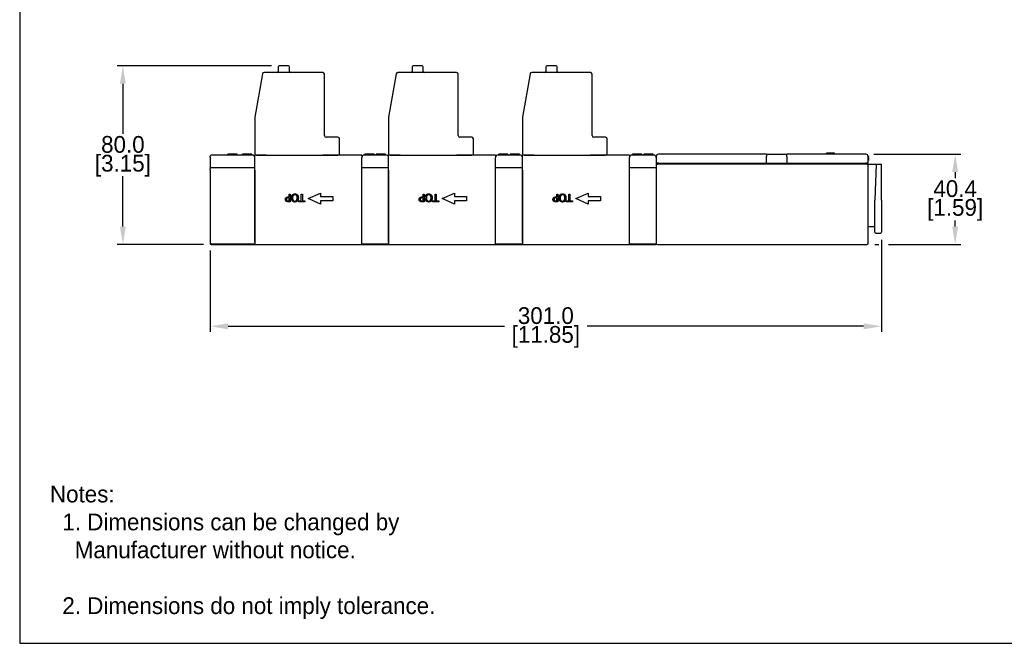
# Model space of a CAD drawing. Header units: inches. Extents: x 0 to 864, y 0 to 559.
# Tile 1 of 4: x 0 to 441, y 0 to 279. Entities that reach past the tile are written whole.
import ezdxf

# ---------------------------------------------------------------- set-up
doc = ezdxf.new("R2010")
doc.units = ezdxf.units.IN
doc.header["$LTSCALE"] = 10
doc.header["$MEASUREMENT"] = 0
doc.layers.add('DIMENSIONS', color=140, linetype='Continuous')
doc.layers.add('TEXT', color=140, linetype='Continuous')
doc.dimstyles.get("Standard").update_dxf_attribs({"dimtxt": 7.5, "dimasz": 8, "dimexe": 2.5, "dimexo": 3.5, "dimgap": 1, "dimtad": 0, "dimtih": 1, "dimtoh": 1, "dimdec": 1, "dimzin": 0, "dimdsep": 46, "dimtxsty": 'Standard', "dimcen": 0, "dimadec": 0, "dimazin": 0, "dimtfac": 1, "dimtdec": 1, "dimtofl": 0, "dimtmove": 0, "dimatfit": 3, "dimfxl": 0, "dimtolj": 1, "dimtzin": 0, "dimarcsym": 0})

# ---------------------------------------------------------------- blocks, each defined once
blk = doc.blocks.new('*D30')
at = {"layer": 'DEFPOINTS', "color": 0}
for p in [(116.39, 258.73), (46.27, 178.72), (85.91, 178.72)]:
    blk.add_point(p, dxfattribs=at)
at = {"layer": 'DIMENSIONS', "color": 0, "lineweight": -2}
for p, q in [((112.89, 258.73), (43.77, 258.73)), ((46.27, 250.73), (46.27, 228.23)), ((46.27, 186.72), (46.27, 209.23)), ((82.41, 178.72), (43.77, 178.72))]:
    blk.add_line(p, q, dxfattribs=at)
at = {"layer": 'DIMENSIONS', "color": 0}
for points in [[(44.93, 250.73), (47.6, 250.73), (46.27, 258.73)], [(44.93, 186.72), (47.6, 186.72), (46.27, 178.72)]]:
    blk.add_solid(points, dxfattribs=at)
at = {"layer": 'DIMENSIONS', "color": 0, "char_height": 7.5, "attachment_point": 5}
for s, insert in [('\\A1;80.0', (46.27, 223.48)), ('\\A1;[3.15]', (46.27, 213.98))]:
    blk.add_mtext(s, dxfattribs=dict(at, insert=insert))
blk = doc.blocks.new('*D31')
at = {"layer": 'DEFPOINTS', "color": 0}
for p in [(379.41, 219.12), (379.91, 178.72), (419.45, 178.72)]:
    blk.add_point(p, dxfattribs=at)
at = {"layer": 'DIMENSIONS', "color": 0, "lineweight": -2}
for p, q in [((382.91, 219.12), (421.95, 219.12)), ((419.45, 211.12), (419.45, 208.42)), ((419.45, 186.72), (419.45, 189.42)), ((383.41, 178.72), (385.25, 178.72)), ((389.52, 178.72), (421.95, 178.72))]:
    blk.add_line(p, q, dxfattribs=at)
at = {"layer": 'DIMENSIONS', "color": 0}
for points in [[(418.11, 211.12), (420.78, 211.12), (419.45, 219.12)], [(418.11, 186.72), (420.78, 186.72), (419.45, 178.72)]]:
    blk.add_solid(points, dxfattribs=at)
at = {"layer": 'DIMENSIONS', "color": 0, "char_height": 7.5, "attachment_point": 5}
for s, insert in [('\\A1;40.4', (419.45, 203.67)), ('\\A1;[1.59]', (419.45, 194.17))]:
    blk.add_mtext(s, dxfattribs=dict(at, insert=insert))
blk = doc.blocks.new('*D32')
at = {"layer": 'DEFPOINTS', "color": 0}
for p in [(386.41, 184.22), (85.41, 179.52), (386.41, 142.02)]:
    blk.add_point(p, dxfattribs=at)
at = {"layer": 'DIMENSIONS', "color": 0, "lineweight": -2}
for p, q in [((386.41, 180.72), (386.41, 139.52)), ((85.41, 176.02), (85.41, 139.52)), ((93.41, 142.02), (217.41, 142.02)), ((378.41, 142.02), (254.41, 142.02))]:
    blk.add_line(p, q, dxfattribs=at)
at = {"layer": 'DIMENSIONS', "color": 0}
for points in [[(93.41, 143.35), (93.41, 140.69), (85.41, 142.02)], [(378.41, 143.35), (378.41, 140.69), (386.41, 142.02)]]:
    blk.add_solid(points, dxfattribs=at)
at = {"layer": 'DIMENSIONS', "color": 0, "char_height": 7.5, "attachment_point": 5}
for s, insert in [('\\A1;301.0', (235.91, 146.77)), ('\\A1;[11.85]', (235.91, 137.27))]:
    blk.add_mtext(s, dxfattribs=dict(at, insert=insert))

msp = doc.modelspace()

# ---------------------------------------------------------------- linework, layer by layer
for p, q in [((115.94, 258.28), (115.94, 256.18)), ((120.49, 258.73), (116.39, 258.73)), ((120.94, 256.18), (120.94, 258.28)), ((175.94, 258.28), (175.94, 256.18)), ((180.49, 258.73), (176.39, 258.73)), ((180.94, 256.18), (180.94, 258.28)), ((235.94, 258.28), (235.94, 256.18)), ((240.49, 258.73), (236.39, 258.73)), ((240.94, 256.18), (240.94, 258.28)), ((108.83, 255.11), (105.42, 235.8)), ((135.91, 255.73), (109.56, 255.73)), ((136.66, 227.48), (136.66, 254.98)), ((168.83, 255.11), (165.42, 235.8)), ((195.91, 255.73), (169.56, 255.73)), ((196.66, 227.48), (196.66, 254.98)), ((228.83, 255.11), (225.42, 235.8)), ((255.91, 255.73), (229.56, 255.73)), ((256.66, 227.48), (256.66, 254.98)), ((105.41, 235.67), (105.41, 218.73)), ((165.41, 235.67), (165.41, 218.73)), ((225.41, 235.67), (225.41, 218.73)), ((142.66, 226.73), (137.41, 226.73)), ((143.41, 218.73), (143.41, 225.98)), ((202.66, 226.73), (197.41, 226.73)), ((203.41, 218.73), (203.41, 225.98)), ((262.66, 226.73), (257.41, 226.73)), ((263.41, 218.73), (263.41, 225.98)), ((85.41, 217.72), (85.41, 218.22)), ((85.41, 217.72), (85.41, 212.52)), ((93.56, 218.72), (85.91, 218.72)), ((93.32, 218.72), (93.32, 219.22)), ((93.41, 218.72), (93.41, 219.22)), ((97.71, 218.72), (93.56, 218.72)), ((93.73, 218.72), (93.73, 219.22)), ((97.41, 218.72), (97.41, 219.22)), ((97.49, 218.72), (97.49, 219.22)), ((99.41, 218.72), (97.71, 218.72)), ((103.56, 218.72), (99.41, 218.72)), ((99.91, 218.72), (99.91, 219.22)), ((99.98, 218.72), (99.98, 219.22)), ((103.98, 219.22), (99.98, 219.22)), ((104.41, 218.72), (103.56, 218.72)), ((103.98, 218.72), (103.98, 219.22)), ((104.05, 218.72), (104.05, 219.22)), ((106.16, 218.73), (105.41, 218.73)), ((105.41, 179.72), (105.41, 218.72)), ((106.16, 218.73), (110.56, 218.73)), ((106.91, 218.72), (106.91, 218.73)), ((109.56, 218.72), (109.56, 218.73)), ((110.56, 218.72), (110.53, 218.72)), ((110.56, 218.72), (135.91, 218.72)), ((135.91, 218.73), (142.66, 218.73)), ((136.02, 218.72), (135.91, 218.72)), ((136.66, 218.72), (136.66, 218.73)), ((143.41, 218.73), (142.66, 218.73)), ((153.41, 218.72), (150.81, 218.72)), ((153.41, 218.72), (153.41, 217.72)), ((153.41, 179.72), (153.41, 217.72)), ((155.26, 218.72), (154.41, 218.72)), ((154.77, 218.72), (154.77, 219.22)), ((154.84, 218.72), (154.84, 219.22)), ((163.56, 218.72), (155.26, 218.72)), ((158.49, 218.72), (158.49, 219.22)), ((158.84, 218.72), (158.84, 219.22)), ((158.91, 218.72), (158.91, 219.22)), ((159.91, 218.72), (159.91, 219.22)), ((159.98, 218.72), (159.98, 219.22)), ((163.98, 219.22), (159.98, 219.22)), ((164.41, 218.72), (163.56, 218.72)), ((163.98, 218.72), (163.98, 219.22)), ((164.05, 218.72), (164.05, 219.22)), ((166.16, 218.73), (165.41, 218.73)), ((165.41, 179.72), (165.41, 218.72)), ((166.16, 218.73), (170.56, 218.73)), ((166.91, 218.72), (166.91, 218.73)), ((169.56, 218.72), (169.56, 218.73)), ((170.56, 218.72), (170.53, 218.72)), ((170.56, 218.72), (195.91, 218.72)), ((195.91, 218.73), (202.66, 218.73)), ((196.02, 218.72), (195.91, 218.72)), ((196.66, 218.72), (196.66, 218.73)), ((203.41, 218.73), (202.66, 218.73)), ((213.41, 218.72), (210.81, 218.72)), ((213.41, 218.72), (213.41, 217.72)), ((213.41, 179.72), (213.41, 217.72)), ((215.26, 218.72), (214.41, 218.72)), ((214.77, 218.72), (214.77, 219.22)), ((214.84, 218.72), (214.84, 219.22)), ((223.56, 218.72), (215.26, 218.72)), ((218.49, 218.72), (218.49, 219.22)), ((218.84, 218.72), (218.84, 219.22)), ((218.91, 218.72), (218.91, 219.22)), ((219.91, 218.72), (219.91, 219.22)), ((219.98, 218.72), (219.98, 219.22)), ((223.98, 219.22), (219.98, 219.22)), ((224.41, 218.72), (223.56, 218.72)), ((223.98, 218.72), (223.98, 219.22)), ((224.05, 218.72), (224.05, 219.22)), ((226.16, 218.73), (225.41, 218.73)), ((225.41, 179.72), (225.41, 218.72)), ((226.16, 218.73), (230.56, 218.73)), ((226.91, 218.72), (226.91, 218.73)), ((229.56, 218.72), (229.56, 218.73)), ((230.56, 218.72), (230.53, 218.72)), ((230.56, 218.72), (255.91, 218.72)), ((255.91, 218.73), (262.66, 218.73)), ((256.02, 218.72), (255.91, 218.72)), ((256.66, 218.72), (256.66, 218.73)), ((263.41, 218.73), (262.66, 218.73)), ((273.41, 218.72), (270.81, 218.72)), ((273.41, 218.72), (273.41, 217.72)), ((273.41, 179.72), (273.41, 217.72)), ((275.26, 218.72), (274.41, 218.72)), ((274.77, 218.72), (274.77, 219.22)), ((274.84, 218.72), (274.84, 219.22)), ((283.56, 218.72), (275.26, 218.72)), ((278.49, 218.72), (278.49, 219.22)), ((278.84, 218.72), (278.84, 219.22)), ((278.91, 218.72), (278.91, 219.22)), ((279.91, 218.72), (279.91, 219.22)), ((279.98, 218.72), (279.98, 219.22)), ((283.98, 219.22), (279.98, 219.22)), ((284.41, 218.72), (283.56, 218.72)), ((283.98, 218.72), (283.98, 219.22)), ((284.05, 218.72), (284.05, 219.22)), ((285.41, 218.12), (285.41, 215.12)), ((334.91, 219.12), (286.41, 219.12)), ((334.91, 219.12), (343.91, 219.12)), ((334.91, 219.12), (334.91, 218.12)), ((334.91, 215.12), (334.91, 218.12)), ((379.41, 219.12), (343.91, 219.12)), ((343.91, 218.12), (343.91, 219.12)), ((343.91, 218.12), (343.91, 215.12)), ((362.64, 219.62), (361.73, 219.62)), ((361.73, 219.12), (361.73, 219.62)), ((362.64, 219.12), (362.64, 219.62)), ((362.69, 219.12), (362.69, 219.62)), ((365.23, 219.62), (362.69, 219.62)), ((365.23, 219.12), (365.23, 219.62)), ((365.29, 219.12), (365.29, 219.62)), ((380.41, 215.12), (380.41, 218.12)), ((380.66, 218.02), (380.66, 216.32)), ((85.41, 212.02), (85.41, 212.52)), ((85.41, 212.02), (85.41, 179.52)), ((105.41, 213.02), (85.91, 213.02)), ((105.41, 212.02), (105.41, 179.02)), ((165.41, 213.02), (153.41, 213.02)), ((153.41, 179.02), (153.41, 212.02)), ((165.41, 212.02), (165.41, 179.02)), ((225.41, 213.02), (213.41, 213.02)), ((213.41, 179.02), (213.41, 212.02)), ((225.41, 212.02), (225.41, 179.02)), ((285.41, 213.02), (273.41, 213.02)), ((273.41, 179.02), (273.41, 212.02)), ((286.41, 215.12), (285.41, 215.12)), ((285.41, 215.12), (285.41, 214.72)), ((285.41, 214.72), (285.91, 214.72)), ((285.41, 214.72), (285.41, 212.89)), ((285.41, 212.89), (285.41, 212.02)), ((285.41, 212.02), (285.41, 179.02)), ((285.91, 215.12), (285.91, 214.72)), ((379.91, 214.72), (285.91, 214.72)), ((286.41, 215.12), (334.91, 215.12)), ((334.91, 215.12), (335.41, 215.12)), ((335.41, 214.72), (335.41, 215.12)), ((335.41, 215.12), (343.41, 215.12)), ((343.41, 215.12), (343.91, 215.12)), ((343.41, 215.12), (343.41, 214.72)), ((343.91, 215.12), (379.41, 215.12)), ((380.41, 215.12), (379.41, 215.12)), ((379.91, 214.72), (379.91, 215.12)), ((379.91, 214.72), (380.41, 214.72)), ((380.41, 216.32), (380.66, 216.32)), ((380.41, 179.22), (380.41, 214.72)), ((380.41, 214.72), (383.97, 214.72)), ((383.97, 214.72), (383.41, 198.72)), ((383.97, 214.72), (384.47, 214.72)), ((384.47, 214.72), (385.91, 214.72)), ((385.91, 214.72), (386.41, 214.72)), ((386.41, 198.47), (386.41, 214.72)), ((129.41, 199.22), (134.91, 201.72)), ((134.91, 196.72), (129.41, 199.22)), ((134.91, 201.72), (134.91, 200.22)), ((134.91, 200.22), (140.41, 200.22)), ((140.41, 200.22), (140.41, 198.22)), ((189.41, 199.22), (194.91, 201.72)), ((194.91, 196.72), (189.41, 199.22)), ((194.91, 201.72), (194.91, 200.22)), ((194.91, 200.22), (200.41, 200.22)), ((200.41, 200.22), (200.41, 198.22)), ((249.41, 199.22), (254.91, 201.72)), ((254.91, 196.72), (249.41, 199.22)), ((254.91, 201.72), (254.91, 200.22)), ((254.91, 200.22), (260.41, 200.22)), ((260.41, 200.22), (260.41, 198.22)), ((383.41, 198.72), (383.41, 198.47)), ((134.91, 198.22), (134.91, 196.72)), ((140.41, 198.22), (134.91, 198.22)), ((194.91, 198.22), (194.91, 196.72)), ((200.41, 198.22), (194.91, 198.22)), ((254.91, 198.22), (254.91, 196.72)), ((260.41, 198.22), (254.91, 198.22)), ((383.41, 184.22), (383.41, 198.47)), ((386.41, 198.47), (386.41, 184.22)), ((380.41, 186.72), (383.41, 186.72)), ((383.91, 183.72), (385.91, 183.72)), ((85.41, 179.52), (85.41, 179.49)), ((85.41, 179.49), (85.41, 179.48)), ((85.41, 179.48), (85.41, 179.27)), ((85.41, 179.27), (85.41, 179.25)), ((85.41, 179.25), (85.41, 179.23)), ((85.91, 179.02), (105.41, 179.02)), ((85.91, 178.72), (105.41, 178.72)), ((105.41, 179.02), (105.41, 179.02)), ((105.41, 178.72), (105.41, 179.02)), ((105.41, 178.72), (153.41, 178.72)), ((153.41, 179.02), (153.41, 178.72)), ((153.41, 179.02), (153.41, 179.02)), ((153.41, 179.02), (165.41, 179.02)), ((153.41, 178.72), (165.41, 178.72)), ((165.41, 178.72), (165.41, 179.02)), ((165.41, 179.02), (165.41, 179.02)), ((165.41, 178.72), (213.41, 178.72)), ((213.41, 179.02), (213.41, 178.72)), ((213.41, 179.02), (213.41, 179.02)), ((213.41, 179.02), (225.41, 179.02)), ((213.41, 178.72), (225.41, 178.72)), ((225.41, 178.72), (225.41, 179.02)), ((225.41, 179.02), (225.41, 179.02)), ((225.41, 178.72), (273.41, 178.72)), ((273.41, 179.02), (273.41, 178.72)), ((273.41, 179.02), (273.41, 179.02)), ((273.41, 179.02), (285.41, 179.02)), ((273.41, 178.72), (285.41, 178.72)), ((285.41, 179.02), (285.41, 178.99)), ((285.41, 178.99), (285.41, 178.99)), ((285.41, 178.99), (285.41, 178.98)), ((285.41, 178.98), (285.41, 178.77)), ((285.41, 178.77), (285.41, 178.77)), ((285.41, 178.77), (285.41, 178.75)), ((285.41, 178.75), (285.41, 178.72)), ((285.91, 178.72), (379.91, 178.72))]:
    msp.add_line(p, q)
for centre, radius, start, end in [((115.49, 256.18), 0.45, 270, 0), ((116.39, 258.28), 0.45, 90, 180), ((120.49, 258.28), 0.45, 0, 90), ((121.39, 256.18), 0.45, 180, 270), ((175.49, 256.18), 0.45, 270, 0), ((176.39, 258.28), 0.45, 90, 180), ((180.49, 258.28), 0.45, 0, 90), ((181.39, 256.18), 0.45, 180, 270), ((235.49, 256.18), 0.45, 270, 0), ((236.39, 258.28), 0.45, 90, 180), ((240.49, 258.28), 0.45, 0, 90), ((241.39, 256.18), 0.45, 180, 270), ((109.56, 254.98), 0.75, 90, 170), ((135.91, 254.98), 0.75, 0, 90), ((169.56, 254.98), 0.75, 90, 170), ((195.91, 254.98), 0.75, 0, 90), ((229.56, 254.98), 0.75, 90, 170), ((255.91, 254.98), 0.75, 0, 90), ((106.16, 235.67), 0.75, 170, 180), ((166.16, 235.67), 0.75, 170, 180), ((226.16, 235.67), 0.75, 170, 180), ((137.41, 227.48), 0.75, 180, 270), ((142.66, 225.98), 0.75, 0, 90), ((197.41, 227.48), 0.75, 180, 270), ((202.66, 225.98), 0.75, 0, 90), ((257.41, 227.48), 0.75, 180, 270), ((262.66, 225.98), 0.75, 0, 90), ((85.91, 218.22), 0.5, 90, 180), ((104.41, 217.72), 1, 0, 90), ((154.41, 217.72), 1, 90, 180), ((164.41, 217.72), 1, 0, 90), ((214.41, 217.72), 1, 90, 180), ((224.41, 217.72), 1, 0, 90), ((274.41, 217.72), 1, 90, 180), ((284.41, 217.72), 1, 0, 90), ((285.46, 218.02), 0.3, 95.7591, 131.4866), ((286.41, 218.12), 1, 90, 180), ((379.41, 218.12), 1, 0, 90), ((380.36, 218.02), 0.3, 0, 84.2409), ((85.91, 212.52), 0.5, 90, 180), ((383.91, 184.22), 0.5, 180, 270), ((385.91, 184.22), 0.5, 270, 0), ((285.91, 179.22), 0.5, 180, 270), ((379.91, 179.22), 0.5, 270, 0)]:
    msp.add_arc(centre, radius, start, end)
for centre, major_axis, start_param, end_param in [((85.91, 179.52), (-0.5, 0), 0, 1.570796), ((85.91, 179.23), (0, 0.504), 1.570796, 3.141593)]:
    msp.add_ellipse(centre, major_axis=major_axis, ratio=0.992528, start_param=start_param, end_param=end_param)
for points, degree in [([(93.41, 219.22), (93.36, 219.22), (93.32, 219.22)], 2), ([(93.73, 219.22), (93.54, 219.22), (93.46, 219.22), (93.41, 219.22)], 2), ([(95.41, 219.22), (94.86, 219.22), (93.98, 219.22), (93.73, 219.22)], 2), ([(97.09, 219.22), (96.83, 219.22), (95.99, 219.22), (95.41, 219.22)], 2), ([(97.41, 219.22), (97.34, 219.22), (97.24, 219.22), (97.09, 219.22)], 2), ([(97.49, 219.22), (97.46, 219.22), (97.41, 219.22)], 2), ([(99.98, 219.22), (99.94, 219.22), (99.91, 219.22)], 2), ([(104.05, 219.22), (104.02, 219.22), (103.98, 219.22)], 2), ([(110.53, 218.72), (108.82, 218.72), (107.12, 218.72), (105.41, 218.72)], 3), ([(154.84, 219.22), (154.8, 219.22), (154.77, 219.22)], 2), ([(156.86, 219.22), (156.41, 219.22), (155.7, 219.22), (155.24, 219.22), (154.98, 219.22), (154.89, 219.22), (154.84, 219.22)], 2), ([(158.49, 219.22), (158.23, 219.22), (157.4, 219.22), (156.86, 219.22)], 2), ([(158.78, 219.22), (158.7, 219.22), (158.49, 219.22)], 2), ([(158.84, 219.22), (158.82, 219.22), (158.78, 219.22)], 2), ([(158.91, 219.22), (158.88, 219.22), (158.84, 219.22)], 2), ([(159.98, 219.22), (159.94, 219.22), (159.91, 219.22)], 2), ([(164.05, 219.22), (164.02, 219.22), (163.98, 219.22)], 2), ([(170.53, 218.72), (168.82, 218.72), (167.12, 218.72), (165.41, 218.72)], 3), ([(214.84, 219.22), (214.8, 219.22), (214.77, 219.22)], 2), ([(216.86, 219.22), (216.41, 219.22), (215.7, 219.22), (215.24, 219.22), (214.98, 219.22), (214.89, 219.22), (214.84, 219.22)], 2), ([(218.49, 219.22), (218.23, 219.22), (217.4, 219.22), (216.86, 219.22)], 2), ([(218.78, 219.22), (218.7, 219.22), (218.49, 219.22)], 2), ([(218.84, 219.22), (218.82, 219.22), (218.78, 219.22)], 2), ([(218.91, 219.22), (218.88, 219.22), (218.84, 219.22)], 2), ([(219.98, 219.22), (219.94, 219.22), (219.91, 219.22)], 2), ([(224.05, 219.22), (224.02, 219.22), (223.98, 219.22)], 2), ([(230.53, 218.72), (228.82, 218.72), (227.12, 218.72), (225.41, 218.72)], 3), ([(274.84, 219.22), (274.8, 219.22), (274.77, 219.22)], 2), ([(276.86, 219.22), (276.41, 219.22), (275.7, 219.22), (275.24, 219.22), (274.98, 219.22), (274.89, 219.22), (274.84, 219.22)], 2), ([(278.49, 219.22), (278.23, 219.22), (277.4, 219.22), (276.86, 219.22)], 2), ([(278.78, 219.22), (278.7, 219.22), (278.49, 219.22)], 2), ([(278.84, 219.22), (278.82, 219.22), (278.78, 219.22)], 2), ([(278.91, 219.22), (278.88, 219.22), (278.84, 219.22)], 2), ([(279.98, 219.22), (279.94, 219.22), (279.91, 219.22)], 2), ([(284.05, 219.22), (284.02, 219.22), (283.98, 219.22)], 2), ([(362.69, 219.62), (362.66, 219.62), (362.64, 219.62)], 2), ([(365.29, 219.62), (365.26, 219.62), (365.23, 219.62)], 2)]:
    msp.add_open_spline(points, degree=degree)
for points in [[(150.81, 218.72), (149.91, 218.72), (149.01, 218.72), (147.1, 218.72), (146.08, 218.72), (144.55, 218.72), (144.05, 218.72), (143.03, 218.72), (142.52, 218.72), (140.02, 218.72), (138.02, 218.72), (136.02, 218.72)], [(210.81, 218.72), (209.91, 218.72), (209.01, 218.72), (207.1, 218.72), (206.08, 218.72), (204.55, 218.72), (204.05, 218.72), (203.03, 218.72), (202.52, 218.72), (200.02, 218.72), (198.02, 218.72), (196.02, 218.72)], [(270.81, 218.72), (269.91, 218.72), (269.01, 218.72), (267.1, 218.72), (266.08, 218.72), (264.55, 218.72), (264.05, 218.72), (263.03, 218.72), (262.52, 218.72), (260.02, 218.72), (258.02, 218.72), (256.02, 218.72)]]:
    msp.add_open_spline(points, degree=3, knots=[0.16, 0.16, 0.16, 0.16, 0.429563, 0.429563, 0.734594, 0.734594, 0.887109, 0.887109, 1.039625, 1.039625, 1.638385, 1.638385, 1.638385, 1.638385])
at = {"layer": 'DEFPOINTS'}
msp.add_lwpolyline([(0, 0), (863.6, 0), (863.6, 558.8), (0, 558.8)], close=True, dxfattribs=at)
at = {"layer": 'TEXT'}
for p, q in [((120.48, 199.99), (120.87, 199.99)), ((120.87, 199.6), (120.55, 199.6)), ((120.87, 201.3), (121.34, 201.3)), ((120.87, 199.99), (120.87, 201.3)), ((120.87, 198.2), (120.87, 199.6)), ((121.34, 201.3), (121.34, 197.8)), ((126.27, 201.3), (126.74, 201.3)), ((126.27, 198.21), (126.27, 201.3)), ((126.74, 201.3), (126.74, 198.21)), ((180.48, 199.99), (180.87, 199.99)), ((180.87, 199.6), (180.55, 199.6)), ((180.87, 201.3), (181.34, 201.3)), ((180.87, 199.99), (180.87, 201.3)), ((180.87, 198.2), (180.87, 199.6)), ((181.34, 201.3), (181.34, 197.8)), ((186.27, 201.3), (186.74, 201.3)), ((186.27, 198.21), (186.27, 201.3)), ((186.74, 201.3), (186.74, 198.21)), ((240.48, 199.99), (240.87, 199.99)), ((240.87, 199.6), (240.55, 199.6)), ((240.87, 201.3), (241.34, 201.3)), ((240.87, 199.99), (240.87, 201.3)), ((240.87, 198.2), (240.87, 199.6)), ((241.34, 201.3), (241.34, 197.8)), ((246.27, 201.3), (246.74, 201.3)), ((246.27, 198.21), (246.27, 201.3)), ((246.74, 201.3), (246.74, 198.21)), ((121.34, 197.8), (120.46, 197.8)), ((120.49, 198.2), (120.87, 198.2)), ((125.1, 198.21), (126.27, 198.21)), ((125.1, 197.8), (125.1, 198.21)), ((127.91, 197.8), (125.1, 197.8)), ((126.74, 198.21), (127.91, 198.21)), ((127.91, 198.21), (127.91, 197.8)), ((181.34, 197.8), (180.46, 197.8)), ((180.49, 198.2), (180.87, 198.2)), ((185.1, 198.21), (186.27, 198.21)), ((185.1, 197.8), (185.1, 198.21)), ((187.91, 197.8), (185.1, 197.8)), ((186.74, 198.21), (187.91, 198.21)), ((187.91, 198.21), (187.91, 197.8)), ((241.34, 197.8), (240.46, 197.8)), ((240.49, 198.2), (240.87, 198.2)), ((245.1, 198.21), (246.27, 198.21)), ((245.1, 197.8), (245.1, 198.21)), ((247.91, 197.8), (245.1, 197.8)), ((246.74, 198.21), (247.91, 198.21)), ((247.91, 198.21), (247.91, 197.8))]:
    msp.add_line(p, q, dxfattribs=at)
for points in [[(119.12, 198.85), (119.12, 199.08), (119.29, 199.49), (119.43, 199.63)], [(119.54, 198.02), (119.35, 198.15), (119.12, 198.56), (119.12, 198.85)], [(119.43, 199.63), (119.61, 199.81), (120.1, 199.99), (120.48, 199.99)], [(119.81, 199.39), (119.7, 199.28), (119.61, 199.03), (119.61, 198.87)], [(119.61, 198.87), (119.61, 198.69), (119.73, 198.42), (119.86, 198.33)], [(120.55, 199.6), (120.27, 199.6), (119.92, 199.51), (119.81, 199.39)], [(121.85, 199.55), (121.85, 199.97), (122.06, 200.66), (122.27, 200.89)], [(122.27, 198.2), (122.07, 198.43), (121.85, 199.11), (121.85, 199.55)], [(122.27, 200.89), (122.48, 201.14), (123.05, 201.37), (123.4, 201.37)], [(123.39, 200.97), (122.91, 200.97), (122.33, 200.24), (122.33, 199.55)], [(122.33, 199.55), (122.33, 199.2), (122.48, 198.67), (122.62, 198.49)], [(124.46, 199.55), (124.46, 200.24), (123.88, 200.97), (123.39, 200.97)], [(123.4, 201.37), (123.75, 201.37), (124.32, 201.13), (124.52, 200.89)], [(124.17, 198.49), (124.31, 198.67), (124.46, 199.21), (124.46, 199.55)], [(124.52, 200.89), (124.73, 200.66), (124.94, 199.98), (124.94, 199.55)], [(124.94, 199.55), (124.94, 199.11), (124.72, 198.44), (124.52, 198.2)], [(179.12, 198.85), (179.12, 199.08), (179.29, 199.49), (179.43, 199.63)], [(179.54, 198.02), (179.35, 198.15), (179.12, 198.56), (179.12, 198.85)], [(179.43, 199.63), (179.61, 199.81), (180.1, 199.99), (180.48, 199.99)], [(179.81, 199.39), (179.7, 199.28), (179.61, 199.03), (179.61, 198.87)], [(179.61, 198.87), (179.61, 198.69), (179.73, 198.42), (179.86, 198.33)], [(180.55, 199.6), (180.27, 199.6), (179.92, 199.51), (179.81, 199.39)], [(181.85, 199.55), (181.85, 199.97), (182.06, 200.66), (182.27, 200.89)], [(182.27, 198.2), (182.07, 198.43), (181.85, 199.11), (181.85, 199.55)], [(182.27, 200.89), (182.48, 201.14), (183.05, 201.37), (183.4, 201.37)], [(183.39, 200.97), (182.91, 200.97), (182.33, 200.24), (182.33, 199.55)], [(182.33, 199.55), (182.33, 199.2), (182.48, 198.67), (182.62, 198.49)], [(184.46, 199.55), (184.46, 200.24), (183.88, 200.97), (183.39, 200.97)], [(183.4, 201.37), (183.75, 201.37), (184.32, 201.13), (184.52, 200.89)], [(184.17, 198.49), (184.31, 198.67), (184.46, 199.21), (184.46, 199.55)], [(184.52, 200.89), (184.73, 200.66), (184.94, 199.98), (184.94, 199.55)], [(184.94, 199.55), (184.94, 199.11), (184.72, 198.44), (184.52, 198.2)], [(239.12, 198.85), (239.12, 199.08), (239.29, 199.49), (239.43, 199.63)], [(239.54, 198.02), (239.35, 198.15), (239.12, 198.56), (239.12, 198.85)], [(239.43, 199.63), (239.61, 199.81), (240.1, 199.99), (240.48, 199.99)], [(239.81, 199.39), (239.7, 199.28), (239.61, 199.03), (239.61, 198.87)], [(239.61, 198.87), (239.61, 198.69), (239.73, 198.42), (239.86, 198.33)], [(240.55, 199.6), (240.27, 199.6), (239.92, 199.51), (239.81, 199.39)], [(241.85, 199.55), (241.85, 199.97), (242.06, 200.66), (242.27, 200.89)], [(242.27, 198.2), (242.07, 198.43), (241.85, 199.11), (241.85, 199.55)], [(242.27, 200.89), (242.48, 201.14), (243.05, 201.37), (243.4, 201.37)], [(243.39, 200.97), (242.91, 200.97), (242.33, 200.24), (242.33, 199.55)], [(242.33, 199.55), (242.33, 199.2), (242.48, 198.67), (242.62, 198.49)], [(244.46, 199.55), (244.46, 200.24), (243.88, 200.97), (243.39, 200.97)], [(243.4, 201.37), (243.75, 201.37), (244.32, 201.13), (244.52, 200.89)], [(244.17, 198.49), (244.31, 198.67), (244.46, 199.21), (244.46, 199.55)], [(244.52, 200.89), (244.73, 200.66), (244.94, 199.98), (244.94, 199.55)], [(244.94, 199.55), (244.94, 199.11), (244.72, 198.44), (244.52, 198.2)], [(120.46, 197.8), (120.15, 197.8), (119.71, 197.9), (119.54, 198.02)], [(119.86, 198.33), (119.97, 198.26), (120.27, 198.2), (120.49, 198.2)], [(123.4, 197.72), (123.04, 197.72), (122.47, 197.97), (122.27, 198.2)], [(122.62, 198.49), (122.76, 198.31), (123.15, 198.13), (123.39, 198.13)], [(123.39, 198.13), (123.65, 198.13), (124.03, 198.3), (124.17, 198.49)], [(124.52, 198.2), (124.32, 197.96), (123.75, 197.72), (123.4, 197.72)], [(180.46, 197.8), (180.15, 197.8), (179.71, 197.9), (179.54, 198.02)], [(179.86, 198.33), (179.97, 198.26), (180.27, 198.2), (180.49, 198.2)], [(183.4, 197.72), (183.04, 197.72), (182.47, 197.97), (182.27, 198.2)], [(182.62, 198.49), (182.76, 198.31), (183.15, 198.13), (183.39, 198.13)], [(183.39, 198.13), (183.65, 198.13), (184.03, 198.3), (184.17, 198.49)], [(184.52, 198.2), (184.32, 197.96), (183.75, 197.72), (183.4, 197.72)], [(240.46, 197.8), (240.15, 197.8), (239.71, 197.9), (239.54, 198.02)], [(239.86, 198.33), (239.97, 198.26), (240.27, 198.2), (240.49, 198.2)], [(243.4, 197.72), (243.04, 197.72), (242.47, 197.97), (242.27, 198.2)], [(242.62, 198.49), (242.76, 198.31), (243.15, 198.13), (243.39, 198.13)], [(243.39, 198.13), (243.65, 198.13), (244.03, 198.3), (244.17, 198.49)], [(244.52, 198.2), (244.32, 197.96), (243.75, 197.72), (243.4, 197.72)]]:
    msp.add_open_spline(points, degree=2, dxfattribs=at)

# ---------------------------------------------------------------- texts
at = {"layer": 'DIMENSIONS', "char_height": 3.5}
for insert, attachment_point in [((98.61, 112.42), 6), ((130.2, 112.22), 4)]:
    msp.add_mtext('\\A1;', dxfattribs=dict(at, insert=insert, attachment_point=attachment_point))
at = {"layer": 'TEXT', "insert": (13.56, 70.62), "char_height": 7.5, "attachment_point": 1}
msp.add_mtext_dynamic_manual_height_columns('Notes:\\P  1. Dimensions can be changed by      \\P    Manufacturer without notice.\\P\\P  2. Dimensions do not imply tolerance.', width=260.6553, gutter_width=1, heights=[0], dxfattribs=at)

# ---------------------------------------------------------------- dimensions: what is measured, and where the dimension line sits
at = {"layer": 'DIMENSIONS'}
for base, p1, p2, picture, middle in [((46.27, 178.72), (116.39, 258.73), (85.91, 178.72), '*D30', (46.27, 218.73)), ((419.45, 178.72), (379.41, 219.12), (379.91, 178.72), '*D31', (419.45, 198.92))]:
    dim = msp.add_linear_dim(base=base, p1=p1, p2=p2, angle=90, dimstyle='Standard', override={"dimpost": '\\X'}, dxfattribs=at)
    dim.commit()
    dim.dimension.update_dxf_attribs({"geometry": picture, "text_midpoint": middle})
dim = msp.add_linear_dim(base=(386.41, 142.02), p1=(85.41, 179.52), p2=(386.41, 184.22), dimstyle='Standard', override={"dimpost": '\\X'}, dxfattribs=at)
dim.commit()
dim.dimension.update_dxf_attribs({"geometry": '*D32', "text_midpoint": (235.91, 142.02)})

doc.saveas('drawing.dxf')
